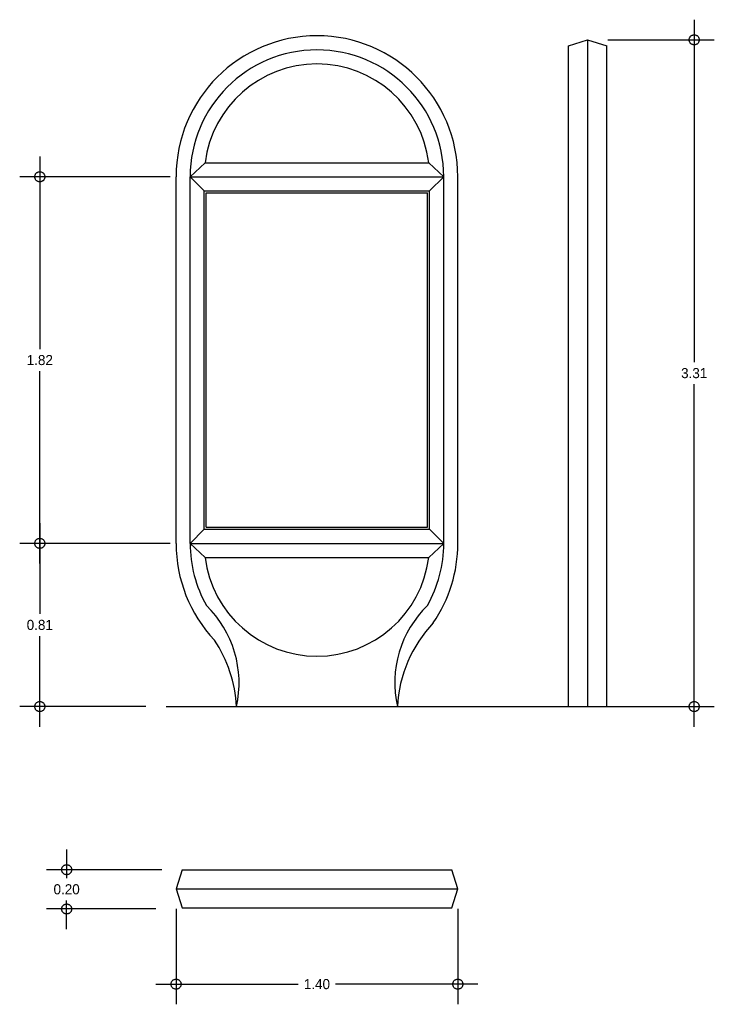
# Model space of a CAD drawing. Header units: metres. Extents: x -0.21 to 3.24, y 0.23 to 5.12.
import ezdxf

# ---------------------------------------------------------------- set-up
doc = ezdxf.new("R2010")
doc.units = ezdxf.units.M
doc.header["$LTSCALE"] = 0.5
doc.header["$MEASUREMENT"] = 0
doc.linetypes.add('ACAD_ISO04W100', pattern=[30, 24, -3, 0, -3])
doc.layers.add('EJES', color=7, linetype='ACAD_ISO04W100')
doc.dimstyles.get("Standard").update_dxf_attribs({"dimtxt": 0.18, "dimasz": 0.18, "dimexe": 0.18, "dimexo": 0.0625, "dimgap": 0.09, "dimtad": 0, "dimtih": 1, "dimtoh": 1, "dimdec": 4, "dimzin": 0, "dimdsep": 46, "dimtxsty": 'Standard', "dimcen": 0.09, "dimadec": 0, "dimazin": 0, "dimtfac": 1, "dimtdec": 4, "dimtofl": 0, "dimtmove": 0, "dimatfit": 3, "dimfxl": 0, "dimtolj": 1, "dimtzin": 0, "dimarcsym": 0})

# ---------------------------------------------------------------- blocks, each defined once
blk = doc.blocks.new('_Small')
at = {"layer": 'EJES', "color": 0, "lineweight": -2}
blk.add_circle((0, 0), 0.25, dxfattribs=at)
blk = doc.blocks.new('*D5')
at = {"color": 0, "lineweight": -2, "ltscale": 0.5}
for p, q in [((-0.1109, 2.618), (-0.1109, 2.168)), ((0.5361, 2.518), (-0.2109, 2.518)), ((-0.1109, 1.608), (-0.1109, 2.058)), ((0.4161, 1.708), (-0.2109, 1.708))]:
    blk.add_line(p, q, dxfattribs=at)
at = {"layer": 'Defpoints', "color": 0, "ltscale": 0.5}
for p in [(0.6361, 2.518), (-0.1109, 1.708), (0.5161, 1.708)]:
    blk.add_point(p, dxfattribs=at)
at = {"color": 0, "lineweight": -2, "ltscale": 0.5, "xscale": 0.1, "yscale": 0.1, "zscale": 0.1}
for p, rotation in [((-0.1109, 2.518), 90), ((-0.1109, 1.708), 270)]:
    blk.add_blockref('_Small', p, dxfattribs=dict(at, rotation=rotation))
at = {"color": 0, "ltscale": 0.5, "insert": (-0.1109, 2.113), "char_height": 0.05, "attachment_point": 5}
blk.add_mtext('\\A1;0.81', dxfattribs=at)
blk = doc.blocks.new('*D4')
at = {"color": 0, "lineweight": -2, "ltscale": 0.5}
for p, q in [((-0.1109, 4.438), (-0.1109, 3.483)), ((0.5361, 4.338), (-0.2109, 4.338)), ((-0.1109, 2.418), (-0.1109, 3.373)), ((0.5361, 2.518), (-0.2109, 2.518))]:
    blk.add_line(p, q, dxfattribs=at)
at = {"layer": 'Defpoints', "color": 0, "ltscale": 0.5}
for p in [(0.6361, 4.338), (-0.1109, 2.518), (0.6361, 2.518)]:
    blk.add_point(p, dxfattribs=at)
at = {"color": 0, "lineweight": -2, "ltscale": 0.5, "xscale": 0.1, "yscale": 0.1, "zscale": 0.1}
for p, rotation in [((-0.1109, 4.338), 90), ((-0.1109, 2.518), 270)]:
    blk.add_blockref('_Small', p, dxfattribs=dict(at, rotation=rotation))
at = {"color": 0, "ltscale": 0.5, "insert": (-0.1109, 3.428), "char_height": 0.05, "attachment_point": 5}
blk.add_mtext('\\A1;1.82', dxfattribs=at)
blk = doc.blocks.new('*D3')
at = {"color": 0, "lineweight": -2, "ltscale": 0.5}
for p, q in [((3.1405, 5.118), (3.1405, 3.418)), ((2.7111, 5.018), (3.2405, 5.018)), ((3.1405, 1.608), (3.1405, 3.308)), ((2.7111, 1.708), (3.2405, 1.708))]:
    blk.add_line(p, q, dxfattribs=at)
at = {"layer": 'Defpoints', "color": 0, "ltscale": 0.5}
for p in [(2.6111, 5.018), (3.1405, 5.018), (2.6111, 1.708)]:
    blk.add_point(p, dxfattribs=at)
at = {"color": 0, "lineweight": -2, "ltscale": 0.5, "xscale": 0.1, "yscale": 0.1, "zscale": 0.1}
for p, rotation in [((3.1405, 5.018), 90), ((3.1405, 1.708), 270)]:
    blk.add_blockref('_Small', p, dxfattribs=dict(at, rotation=rotation))
at = {"color": 0, "ltscale": 0.5, "insert": (3.1405, 3.363), "char_height": 0.05, "attachment_point": 5}
blk.add_mtext('\\A1;3.31', dxfattribs=at)
blk = doc.blocks.new('*D2')
at = {"color": 0, "lineweight": -2, "ltscale": 0.5}
for p, q in [((0.0224, 0.998), (0.0224, 0.8555)), ((0.4961, 0.898), (-0.0776, 0.898)), ((0.0224, 0.603), (0.0224, 0.7455)), ((0.4661, 0.703), (-0.0776, 0.703))]:
    blk.add_line(p, q, dxfattribs=at)
at = {"layer": 'Defpoints', "color": 0, "ltscale": 0.5}
for p in [(0.0224, 0.898), (0.5961, 0.898), (0.5661, 0.703)]:
    blk.add_point(p, dxfattribs=at)
at = {"color": 0, "lineweight": -2, "ltscale": 0.5, "xscale": 0.1, "yscale": 0.1, "zscale": 0.1}
for p, rotation in [((0.0224, 0.898), 90), ((0.0224, 0.703), 270)]:
    blk.add_blockref('_Small', p, dxfattribs=dict(at, rotation=rotation))
at = {"color": 0, "ltscale": 0.5, "insert": (0.0224, 0.8005), "char_height": 0.05, "attachment_point": 5}
blk.add_mtext('\\A1;0.20', dxfattribs=at)
blk = doc.blocks.new('*D1')
at = {"color": 0, "lineweight": -2, "ltscale": 0.5}
for p, q in [((0.5661, 0.703), (0.5661, 0.2297)), ((1.9661, 0.703), (1.9661, 0.2297)), ((0.4661, 0.3297), (1.1736, 0.3297)), ((2.0661, 0.3297), (1.3586, 0.3297))]:
    blk.add_line(p, q, dxfattribs=at)
at = {"layer": 'Defpoints', "color": 0, "ltscale": 0.5}
for p in [(0.5661, 0.803), (1.9661, 0.803), (1.9661, 0.3297)]:
    blk.add_point(p, dxfattribs=at)
at = {"color": 0, "lineweight": -2, "ltscale": 0.5, "xscale": 0.1, "yscale": 0.1, "zscale": 0.1, "rotation": 180}
blk.add_blockref('_Small', (0.5661, 0.3297), dxfattribs=at)
at = {"color": 0, "lineweight": -2, "ltscale": 0.5, "xscale": 0.1, "yscale": 0.1, "zscale": 0.1}
blk.add_blockref('_Small', (1.9661, 0.3297), dxfattribs=at)
at = {"color": 0, "ltscale": 0.5, "insert": (1.2661, 0.3297), "char_height": 0.05, "attachment_point": 5}
blk.add_mtext('\\A1;1.40', dxfattribs=at)

msp = doc.modelspace()

# ---------------------------------------------------------------- linework, layer by layer
at = {"ltscale": 0.5}
for p, q in [((2.5161, 4.988), (2.6111, 5.018)), ((2.5161, 1.708), (2.5161, 4.988)), ((2.6111, 5.018), (2.7061, 4.988)), ((2.6111, 5.018), (2.6111, 1.708)), ((2.7061, 1.708), (2.7061, 4.988)), ((0.7105, 4.408), (0.6361, 4.338)), ((0.7105, 4.408), (1.8217, 4.408)), ((1.8217, 4.408), (1.8961, 4.338)), ((0.5661, 2.518), (0.5661, 4.338)), ((0.6361, 4.338), (0.7061, 4.268)), ((0.6361, 2.518), (0.6361, 4.338)), ((0.6361, 4.338), (1.8961, 4.338)), ((1.8961, 4.338), (1.8261, 4.268)), ((1.8961, 2.518), (1.8961, 4.338)), ((1.9661, 2.518), (1.9661, 4.338)), ((0.7061, 4.268), (1.8261, 4.268)), ((0.7061, 2.588), (0.7061, 4.268)), ((0.7161, 4.258), (1.8161, 4.258)), ((0.7161, 2.598), (0.7161, 4.258)), ((1.8161, 2.598), (1.8161, 4.258)), ((1.8261, 2.588), (1.8261, 4.268)), ((0.7161, 2.598), (1.8161, 2.598)), ((0.7061, 2.588), (0.6361, 2.518)), ((0.7061, 2.588), (1.8261, 2.588)), ((1.8261, 2.588), (1.8961, 2.518)), ((0.6361, 2.518), (0.7105, 2.448)), ((0.6361, 2.518), (1.8961, 2.518)), ((1.8961, 2.518), (1.8217, 2.448)), ((0.7105, 2.448), (1.8217, 2.448)), ((0.5161, 1.708), (2.0161, 1.708)), ((2.0161, 1.708), (3.0161, 1.708)), ((0.5961, 0.898), (0.5661, 0.803)), ((0.5961, 0.898), (1.9361, 0.898)), ((1.9661, 0.803), (1.9361, 0.898)), ((0.5661, 0.803), (0.5961, 0.708)), ((0.5661, 0.803), (1.9661, 0.803)), ((1.9361, 0.708), (1.9661, 0.803)), ((0.5961, 0.708), (1.9361, 0.708))]:
    msp.add_line(p, q, dxfattribs=at)
for centre, radius, start, end in [((1.2661, 4.338), 0.7, 0, 180), ((1.2661, 4.338), 0.63, 0, 180), ((1.2661, 4.338), 0.56, 7.1808, 172.8192), ((1.2661, 2.518), 0.7, 180, 223.2591), ((1.2661, 2.518), 0.63, 180, 209.3082), ((1.2661, 2.518), 0.63, 330.6918, 0), ((1.2661, 2.518), 0.7, 325.6657, 0), ((1.2661, 2.518), 0.56, 187.1808, 352.8192), ((0.3446, 1.8257), 0.5346, 347.2733, 45.8896), ((2.1875, 1.8257), 0.5346, 134.1104, 192.7267), ((2.313, 1.6763), 0.6477, 136.3795, 177.201), ((0.2192, 1.6763), 0.6477, 2.799, 33.973)]:
    msp.add_arc(centre, radius, start, end, dxfattribs=at)

# ---------------------------------------------------------------- dimensions: what is measured, and where the dimension line sits
for base, p1, p2, override, picture, middle in [((3.1405, 5.018), (2.6111, 1.708), (2.6111, 5.018), {"dimtxt": 0.05, "dimasz": 0.1, "dimexe": 0.1, "dimexo": 0.1, "dimgap": 0.03, "dimdec": 2, "dimblk": 'Small', "dimdle": 0.1, "dimtdec": 2}, '*D3', (3.1405, 3.363)), ((-0.1109, 2.518), (0.6361, 4.338), (0.6361, 2.518), {"dimtxt": 0.05, "dimasz": 0.1, "dimexe": 0.1, "dimexo": 0.1, "dimgap": 0.03, "dimdec": 2, "dimblk": 'Small', "dimdle": 0.1, "dimtdec": 2}, '*D4', (-0.1109, 3.428)), ((-0.1109, 1.708), (0.6361, 2.518), (0.5161, 1.708), {"dimtxt": 0.05, "dimasz": 0.1, "dimexe": 0.1, "dimexo": 0.1, "dimgap": 0.03, "dimdec": 2, "dimblk": 'Small', "dimdle": 0.1, "dimtdec": 2, "dimtmove": 1}, '*D5', (-0.1109, 2.113)), ((0.0223622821, 0.8979690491), (0.5660622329, 0.7029690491), (0.5960622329, 0.8979690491), {"dimtxt": 0.05, "dimasz": 0.1, "dimexe": 0.1, "dimexo": 0.1, "dimgap": 0.03, "dimdec": 2, "dimblk": 'Small', "dimdle": 0.1, "dimtdec": 2}, '*D2', (0.0223622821, 0.8004690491))]:
    dim = msp.add_linear_dim(base=base, p1=p1, p2=p2, angle=90, dimstyle='Standard', override=override, dxfattribs=at)
    dim.commit()
    dim.dimension.update_dxf_attribs({"geometry": picture, "text_midpoint": middle})
dim = msp.add_linear_dim(base=(1.9661, 0.3297), p1=(0.5661, 0.803), p2=(1.9661, 0.803), dimstyle='Standard', override={"dimtxt": 0.05, "dimasz": 0.1, "dimexe": 0.1, "dimexo": 0.1, "dimgap": 0.03, "dimdec": 2, "dimblk": 'Small', "dimdle": 0.1, "dimtdec": 2}, dxfattribs=at)
dim.commit()
dim.dimension.update_dxf_attribs({"geometry": '*D1', "text_midpoint": (1.2661, 0.3297)})

doc.saveas('drawing.dxf')
